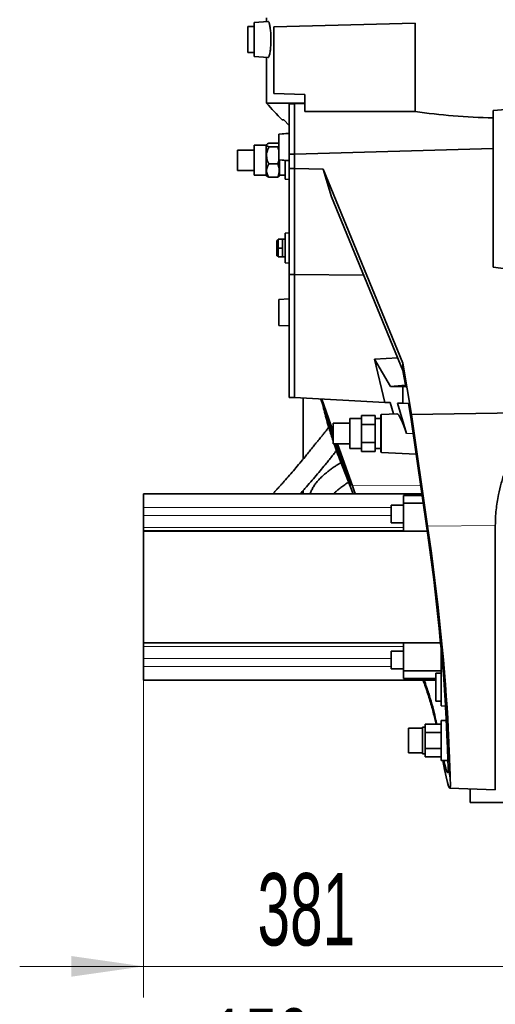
# Model space of a CAD drawing. Header units: millimetres. Extents: x 0 to 11920, y 0 to 8400.
# Tile 69 of 120: x 5088 to 5548, y 4810 to 5762. Entities that reach past the tile are written whole.
import ezdxf

# ---------------------------------------------------------------- set-up
doc = ezdxf.new("R2010")
doc.units = ezdxf.units.MM
doc.header["$LTSCALE"] = 20
doc.styles.add('SLDTEXTSTYLE0', font='TXT', dxfattribs={"width": 0.605})
doc.dimstyles.new('SLDDIMSTYLE2', dxfattribs={"dimtxt": 70, "dimasz": 70, "dimexe": 0, "dimexo": 0.0625, "dimgap": 17.5, "dimtad": 1, "dimdec": 1, "dimrnd": 1e-09, "dimzin": 12, "dimdsep": 46, "dimtxsty": 'SLDTEXTSTYLE0', "dimsah": 1, "dimcen": 0.09, "dimadec": 0, "dimazin": 3, "dimtfac": 1, "dimtmove": 0, "dimatfit": 0, "dimfxl": 1, "dimfrac": 2, "dimtolj": 1, "dimtzin": 12, "dimarcsym": 0})
doc.dimstyles.new('SLDDIMSTYLE7', dxfattribs={"dimtxt": 70, "dimasz": 70, "dimexe": 0, "dimexo": 0.0625, "dimgap": 17.5, "dimtad": 1, "dimdec": 1, "dimrnd": 1e-09, "dimzin": 12, "dimdsep": 46, "dimtxsty": 'SLDTEXTSTYLE0', "dimsah": 1, "dimcen": 0.09, "dimadec": 0, "dimazin": 3, "dimtfac": 1, "dimtofl": 0, "dimtmove": 0, "dimatfit": 3, "dimfxl": 1, "dimfrac": 2, "dimtolj": 1, "dimtzin": 12, "dimarcsym": 0})

# ---------------------------------------------------------------- blocks, each defined once
blk = doc.blocks.new('SW_SYMBOL_HOLE_DEPTH')
at = {"color": 0, "linetype": 'Continuous', "lineweight": 18}
for p, q in [((0, 17500), (16000, 17500)), ((8000, 17500), (8000, 1500)), ((2000, 11100), (8000, 1500)), ((14000, 11100), (8000, 1500))]:
    blk.add_line(p, q, dxfattribs=at)
blk = doc.blocks.new('_D_13')
at = {"color": 7, "linetype": 'Continuous', "lineweight": 0}
for p, q in [((5588.97, 6097.64), (5588.97, 6360.16)), ((6051.97, 5476.63), (6051.97, 6360.16)), ((5588.97, 6330.16), (5468.97, 6330.16)), ((5588.97, 6330.16), (6051.97, 6330.16)), ((6051.97, 6330.16), (6171.97, 6330.16))]:
    blk.add_line(p, q, dxfattribs=at)
at = {"color": 7, "linetype": 'Continuous', "lineweight": 18}
for points in [[(5588.97, 6330.16), (5518.97, 6340.16), (5518.97, 6320.16)], [(6051.97, 6330.16), (6121.97, 6320.16), (6121.97, 6340.16)]]:
    blk.add_solid(points, dxfattribs=at)
at = {"color": 7, "linetype": 'Continuous', "lineweight": 18, "xscale": 0.004511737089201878, "yscale": 0.004511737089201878, "zscale": 0.004511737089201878}
blk.add_blockref('SW_SYMBOL_HOLE_DEPTH', (5956.56, 6340.27), dxfattribs=at)
at = {"color": 7, "linetype": 'Continuous', "lineweight": 18, "char_height": 70, "attachment_point": 1, "style": 'SLDTEXTSTYLE0'}
for s, insert in [('463', (5448.77, 6420.59)), ('(4x M12', (5609.18, 6420.59)), ('20)', (6053.25, 6420.59))]:
    blk.add_mtext(s, dxfattribs=dict(at, insert=insert))
blk = doc.blocks.new('_D_16')
at = {"color": 7, "linetype": 'Continuous', "lineweight": 0}
for p, q in [((5588.97, 5944.64), (5588.97, 4816.66)), ((5207.97, 5155.46), (5207.97, 4816.66)), ((5207.97, 4846.66), (5087.97, 4846.66)), ((5207.97, 4846.66), (5588.97, 4846.66)), ((5588.97, 4846.66), (5708.97, 4846.66))]:
    blk.add_line(p, q, dxfattribs=at)
at = {"color": 7, "linetype": 'Continuous', "lineweight": 18}
for points in [[(5207.97, 4846.66), (5137.97, 4856.66), (5137.97, 4836.66)], [(5588.97, 4846.66), (5658.97, 4836.66), (5658.97, 4856.66)]]:
    blk.add_solid(points, dxfattribs=at)
at = {"color": 7, "linetype": 'Continuous', "lineweight": 18, "insert": (5318.26, 4936.89), "char_height": 70, "attachment_point": 1, "style": 'SLDTEXTSTYLE0'}
blk.add_mtext('381', dxfattribs=at)
blk = doc.blocks.new('_D_17')
at = {"color": 7, "linetype": 'Continuous', "lineweight": 0}
for p, q in [((5588.97, 5944.64), (5588.97, 4685.64)), ((5740.97, 4744.64), (5740.97, 4685.64)), ((5588.97, 4715.64), (5274.51, 4715.64)), ((5588.97, 4715.64), (5740.97, 4715.64)), ((5740.97, 4715.64), (5860.97, 4715.64))]:
    blk.add_line(p, q, dxfattribs=at)
at = {"color": 7, "linetype": 'Continuous', "lineweight": 18}
for points in [[(5588.97, 4715.64), (5518.97, 4725.64), (5518.97, 4705.64)], [(5740.97, 4715.64), (5810.97, 4705.64), (5810.97, 4725.64)]]:
    blk.add_solid(points, dxfattribs=at)
at = {"color": 7, "linetype": 'Continuous', "lineweight": 18, "insert": (5274.51, 4805.88), "char_height": 70, "attachment_point": 1, "style": 'SLDTEXTSTYLE0'}
blk.add_mtext('152', dxfattribs=at)
blk = doc.blocks.new('_D_18')
at = {"color": 7, "linetype": 'Continuous', "lineweight": 0}
for p, q in [((5588.97, 5944.64), (5588.97, 4557.75)), ((5752.97, 4594.64), (5752.97, 4557.75)), ((5588.97, 4587.75), (5274.51, 4587.75)), ((5752.97, 4587.75), (5588.97, 4587.75))]:
    blk.add_line(p, q, dxfattribs=at)
at = {"color": 7, "linetype": 'Continuous', "lineweight": 18}
for points in [[(5588.97, 4587.75), (5658.97, 4577.75), (5658.97, 4597.75)], [(5752.97, 4587.75), (5682.97, 4597.75), (5682.97, 4577.75)]]:
    blk.add_solid(points, dxfattribs=at)
at = {"color": 7, "linetype": 'Continuous', "lineweight": 18, "insert": (5274.51, 4677.99), "char_height": 70, "attachment_point": 1, "style": 'SLDTEXTSTYLE0'}
blk.add_mtext('164', dxfattribs=at)

msp = doc.modelspace()

# ---------------------------------------------------------------- linework, layer by layer
at = {"color": 7, "linetype": 'Continuous', "lineweight": 35}
for p, q in [((5326.972064, 5764.235074), (5326.972064, 5760.42383)), ((5314.972064, 5755.735074), (5308.972064, 5755.735074)), ((5308.972064, 5730.735074), (5308.972064, 5755.735074)), ((5328.638028, 5760.540325), (5314.972064, 5759.584708)), ((5314.972064, 5756.235074), (5314.972064, 5759.584708)), ((5314.972064, 5726.88544), (5314.972064, 5756.235074)), ((5333.972064, 5755.366003), (5470.976414, 5758.953589)), ((5333.972064, 5691.06047), (5333.972064, 5755.366003)), ((5470.976414, 5758.953589), (5470.976414, 5673.581394)), ((5308.972064, 5730.735074), (5314.972064, 5730.735074)), ((5314.972064, 5726.88544), (5328.638319, 5725.929802)), ((5326.972064, 5726.046318), (5326.972064, 5681.598071)), ((5333.972064, 5691.06047), (5363.972064, 5690.012847)), ((5363.972064, 5673.69834), (5363.972064, 5690.012847)), ((5363.972064, 5681.598071), (5326.972064, 5681.598071)), ((5353.972064, 5681.028693), (5348.972064, 5681.028693)), ((5348.972064, 5632.210604), (5348.972064, 5681.028693)), ((5363.972064, 5681.377901), (5353.972064, 5681.028693)), ((5353.972064, 5632.210604), (5353.972064, 5681.028693)), ((5588.972064, 5678.235074), (5546.472064, 5674.516806)), ((5363.972064, 5673.69834), (5470.976414, 5673.581394)), ((5546.472064, 5674.516806), (5546.472064, 5523.015493)), ((5343.587329, 5665.526866), (5341.972064, 5665.526866)), ((5343.587329, 5665.526866), (5348.972064, 5659.916381)), ((5348.972064, 5652.60996), (5338.972064, 5651.735074)), ((5348.972064, 5652.3467), (5338.972064, 5651.735074)), ((5338.972064, 5651.735074), (5338.972064, 5639.235074)), ((5326.472064, 5640.935074), (5314.972064, 5640.935074)), ((5314.972064, 5611.935074), (5314.972064, 5640.935074)), ((5327.324179, 5641.787189), (5326.472064, 5640.935074)), ((5326.472064, 5630.907414), (5326.472064, 5640.935074)), ((5337.900267, 5642.911115), (5329.292572, 5642.911115)), ((5337.900267, 5639.299654), (5329.292572, 5639.299654)), ((5338.972064, 5639.235074), (5338.972064, 5626.735074)), ((5314.972064, 5636.310074), (5298.972064, 5636.310074)), ((5298.972064, 5617.041533), (5298.972064, 5636.310074)), ((5326.472064, 5611.935074), (5326.472064, 5630.907414)), ((5353.972064, 5632.210604), (5348.972064, 5632.210604)), ((5348.972064, 5618.325917), (5348.972064, 5632.210604)), ((5546.472064, 5637.743447), (5353.972064, 5632.210604)), ((5353.972064, 5618.325917), (5353.972064, 5632.210604)), ((5337.900267, 5622.823613), (5329.292572, 5622.823613)), ((5338.972064, 5626.735074), (5348.972064, 5626.123448)), ((5338.972064, 5626.735074), (5348.972064, 5625.860187)), ((5339.472064, 5611.836998), (5339.472064, 5626.691329)), ((5344.972064, 5626.210142), (5344.972064, 5608.08544)), ((5298.972064, 5616.560074), (5298.972064, 5617.041533)), ((5298.972064, 5616.560074), (5314.972064, 5616.560074)), ((5314.972064, 5611.935074), (5326.472064, 5611.935074)), ((5326.472064, 5611.935074), (5327.324179, 5611.082958)), ((5337.900267, 5609.959033), (5329.292572, 5609.959033)), ((5339.044382, 5611.096231), (5339.472064, 5611.836998)), ((5339.472064, 5611.935074), (5344.972064, 5611.935074)), ((5353.972064, 5618.325917), (5348.972064, 5618.325917)), ((5348.972064, 5515.901561), (5348.972064, 5618.325917)), ((5381.835152, 5617.838551), (5353.972064, 5618.325917)), ((5353.972064, 5515.901561), (5353.972064, 5618.325917)), ((5458.972064, 5430.283427), (5381.835152, 5617.838551)), ((5389.745655, 5590.948577), (5381.835152, 5617.838551)), ((5344.972064, 5608.08544), (5348.972064, 5607.805732)), ((5458.972064, 5423.031379), (5389.745655, 5590.948577)), ((5348.972064, 5556.064415), (5344.972064, 5555.784708)), ((5344.972064, 5555.784708), (5344.972064, 5527.08544)), ((5338.172064, 5548.885074), (5336.972064, 5548.885074)), ((5336.972064, 5533.985074), (5336.972064, 5548.885074)), ((5338.172064, 5541.435074), (5338.172064, 5549.935074)), ((5338.172064, 5549.935074), (5342.472064, 5549.935074)), ((5344.972064, 5549.935074), (5342.472064, 5549.935074)), ((5342.472064, 5549.935074), (5342.472064, 5545.685074)), ((5342.472064, 5545.685074), (5342.472064, 5541.435074)), ((5336.972064, 5533.985074), (5338.172064, 5533.985074)), ((5342.472064, 5541.435074), (5338.172064, 5541.435074)), ((5338.172064, 5532.935074), (5338.172064, 5541.435074)), ((5342.472064, 5541.435074), (5342.472064, 5537.185074)), ((5342.472064, 5537.185074), (5342.472064, 5532.935074)), ((5338.172064, 5532.935074), (5342.472064, 5532.935074)), ((5342.472064, 5532.935074), (5344.972064, 5532.935074)), ((5344.972064, 5527.08544), (5348.972064, 5526.805732)), ((5353.972064, 5515.901561), (5348.972064, 5515.901561)), ((5348.972064, 5396.799239), (5348.972064, 5515.901561)), ((5353.972064, 5515.901561), (5420.890381, 5515.403201)), ((5353.972064, 5396.799239), (5353.972064, 5515.901561)), ((5546.472064, 5523.015493), (5588.972064, 5517.285492)), ((5348.972064, 5492.3467), (5338.972064, 5491.735074)), ((5338.972064, 5491.735074), (5338.972064, 5479.235074)), ((5338.972064, 5479.235074), (5338.972064, 5466.735074)), ((5338.972064, 5466.735074), (5348.972064, 5466.123448)), ((5453.973772, 5435.155354), (5431.556994, 5433.858082)), ((5441.563107, 5392.208787), (5431.556994, 5433.858082)), ((5447.12977, 5407.498937), (5431.556994, 5433.858082)), ((5458.972064, 5423.031379), (5458.972064, 5430.283427)), ((5467.328043, 5380.628989), (5458.972064, 5430.283427)), ((5461.682911, 5407.142496), (5458.972064, 5423.031379)), ((5461.409981, 5408.742204), (5447.12977, 5407.498937)), ((5458.972064, 5407.482799), (5447.12977, 5407.498937)), ((5458.972064, 5391.296422), (5458.972064, 5407.482799)), ((5461.682911, 5407.142496), (5458.972064, 5407.482799)), ((5353.972064, 5396.799239), (5348.972064, 5396.799239)), ((5353.972064, 5396.799239), (5441.563107, 5392.208787)), ((5362.32815, 5337.28511), (5362.32815, 5396.361315)), ((5379.426544, 5395.465226), (5391.472064, 5361.416528)), ((5391.472064, 5364.188286), (5380.401837, 5395.414113)), ((5441.563107, 5392.208787), (5446.616207, 5391.943965)), ((5446.616207, 5391.943965), (5449.777059, 5380.989582)), ((5462.347775, 5362.135074), (5453.687606, 5391.573369)), ((5453.687606, 5391.573369), (5458.972064, 5391.296422)), ((5458.972064, 5391.296422), (5464.435304, 5391.010106)), ((5467.074085, 5375.543625), (5464.435304, 5391.010106)), ((5467.328043, 5380.628989), (5582.972064, 5382.350067)), ((5407.472064, 5372.010074), (5391.472064, 5372.010074)), ((5391.472064, 5352.260074), (5391.472064, 5372.010074)), ((5418.972064, 5376.635074), (5407.472064, 5376.635074)), ((5407.472064, 5347.635074), (5407.472064, 5376.635074)), ((5431.972064, 5379.455582), (5418.972064, 5379.455582)), ((5418.972064, 5379.455582), (5418.972064, 5370.795328)), ((5431.972064, 5379.455582), (5431.972064, 5370.795328)), ((5437.472064, 5376.635074), (5431.972064, 5376.635074)), ((5437.472064, 5380.28923), (5437.472064, 5343.980917)), ((5453.202844, 5381.16912), (5438.210384, 5380.383399)), ((5482.454149, 5268.364122), (5467.074085, 5375.543625)), ((5482.937741, 5272.452113), (5467.328043, 5380.628989)), ((5418.972064, 5370.795328), (5418.972064, 5353.47482)), ((5431.972064, 5370.795328), (5418.972064, 5370.795328)), ((5431.972064, 5370.795328), (5431.972064, 5353.47482)), ((5431.972064, 5353.47482), (5418.972064, 5353.47482)), ((5418.972064, 5353.47482), (5418.972064, 5344.814566)), ((5431.972064, 5353.47482), (5431.972064, 5344.814566)), ((5391.472064, 5352.260074), (5407.472064, 5352.260074)), ((5393.348402, 5352.260074), (5398.138986, 5339.439067)), ((5394.711373, 5352.260074), (5409.004098, 5311.85927)), ((5410.163807, 5311.464421), (5395.700871, 5352.260074)), ((5407.472064, 5347.635074), (5418.972064, 5347.635074)), ((5431.972064, 5344.814566), (5418.972064, 5344.814566)), ((5431.972064, 5347.635074), (5437.472064, 5347.635074)), ((5438.210384, 5343.886749), (5471.869923, 5342.122727)), ((5409.004098, 5311.85927), (5398.138986, 5339.439067)), ((5410.973552, 5303.616826), (5398.36941, 5335.830342)), ((5362.32815, 5303.635074), (5362.32815, 5306.882583)), ((5207.972064, 5303.635074), (5477.392832, 5303.635074)), ((5207.972064, 5290.472565), (5207.972064, 5303.635074)), ((5477.623533, 5302.027379), (5459.472064, 5302.027379)), ((5459.472064, 5294.759429), (5459.472064, 5302.027379)), ((5207.972064, 5282.788816), (5207.972064, 5290.472565)), ((5459.472064, 5292.845074), (5447.472064, 5292.845074)), ((5447.472064, 5275.845074), (5447.472064, 5292.845074)), ((5459.472064, 5267.635074), (5459.472064, 5294.759429)), ((5478.666471, 5294.759429), (5459.472064, 5294.759429)), ((5207.972064, 5271.235074), (5207.972064, 5282.788816)), ((5207.972064, 5267.805342), (5207.972064, 5271.235074)), ((5207.972064, 5267.805342), (5459.472064, 5267.805342)), ((5207.972064, 5267.635074), (5207.972064, 5267.805342)), ((5207.972064, 5159.635074), (5207.972064, 5267.635074)), ((5207.972064, 5267.635074), (5482.558638, 5267.635074)), ((5447.472064, 5275.845074), (5459.472064, 5275.845074)), ((5548.455157, 5017.549955), (5548.455157, 5273.146491)), ((5207.972064, 5159.635074), (5495.455426, 5159.635074)), ((5207.972064, 5159.464806), (5207.972064, 5159.635074)), ((5459.472064, 5159.464806), (5207.972064, 5159.464806)), ((5207.972064, 5156.035074), (5207.972064, 5159.464806)), ((5207.972064, 5144.481332), (5207.972064, 5156.035074)), ((5459.472064, 5132.510718), (5459.472064, 5159.635074)), ((5495.972064, 5134.629353), (5495.972064, 5154.154884)), ((5207.972064, 5136.797583), (5207.972064, 5144.481332)), ((5459.472064, 5151.425074), (5447.472064, 5151.425074)), ((5447.472064, 5134.425074), (5447.472064, 5151.425074)), ((5207.972064, 5123.635074), (5207.972064, 5136.797583)), ((5447.472064, 5134.425074), (5459.472064, 5134.425074)), ((5495.972064, 5116.635074), (5495.972064, 5134.629353)), ((5497.67845, 5134.724502), (5496.210384, 5134.647564)), ((5495.972064, 5132.510718), (5459.472064, 5132.510718)), ((5459.472064, 5125.242769), (5459.472064, 5132.510718)), ((5459.472064, 5125.242769), (5490.972064, 5125.242769)), ((5495.972064, 5130.135074), (5490.972064, 5130.135074)), ((5490.972064, 5103.135074), (5490.972064, 5130.135074)), ((5490.972064, 5123.635074), (5207.972064, 5123.635074)), ((5495.972064, 5098.640794), (5495.972064, 5116.635074)), ((5490.972064, 5103.135074), (5495.972064, 5103.135074)), ((5496.210384, 5098.622584), (5500.233739, 5098.411729)), ((5477.972064, 5077.135074), (5464.472064, 5077.135074)), ((5464.472064, 5077.135074), (5464.472064, 5065.135074)), ((5480.472064, 5078.135074), (5477.972064, 5078.135074)), ((5477.972064, 5052.135074), (5477.972064, 5078.135074)), ((5480.472064, 5072.992934), (5480.472064, 5080.851179)), ((5495.972064, 5080.851179), (5480.472064, 5080.851179)), ((5500.9334, 5084.419064), (5495.972064, 5084.419064)), ((5495.972064, 5045.851083), (5495.972064, 5084.419064)), ((5495.972064, 5072.992934), (5480.472064, 5072.992934)), ((5480.472064, 5057.277213), (5480.472064, 5072.992934)), ((5464.472064, 5065.135074), (5464.472064, 5053.135074)), ((5464.472064, 5053.135074), (5477.972064, 5053.135074)), ((5477.972064, 5052.135074), (5480.472064, 5052.135074)), ((5495.972064, 5057.277213), (5480.472064, 5057.277213)), ((5480.472064, 5049.418968), (5480.472064, 5057.277213)), ((5495.972064, 5049.418968), (5480.472064, 5049.418968)), ((5495.972064, 5045.851083), (5502.53179, 5045.851083)), ((5504.362604, 5019.089701), (5548.455157, 5017.549955)), ((5523.972064, 5005.217697), (5523.972064, 5018.404924)), ((5523.972064, 5005.217697), (5566.266628, 5005.217697))]:
    msp.add_line(p, q, dxfattribs=at)
at = {"color": 8, "linetype": 'Continuous', "lineweight": 18}
for p, q in [((5438.210384, 5380.383399), (5438.210384, 5343.886749)), ((5468.998188, 5362.135074), (5462.347775, 5362.135074)), ((5398.138986, 5339.439067), (5398.36941, 5335.830342)), ((5410.163807, 5311.464421), (5476.237675, 5311.685046)), ((5207.972064, 5290.472565), (5447.472064, 5290.472565)), ((5207.972064, 5282.788816), (5447.472064, 5282.788816)), ((5207.972064, 5271.235074), (5459.472064, 5271.235074)), ((5482.937741, 5272.452113), (5548.455157, 5273.146491)), ((5459.472064, 5156.035074), (5207.972064, 5156.035074)), ((5447.472064, 5144.481332), (5207.972064, 5144.481332)), ((5447.472064, 5136.797583), (5207.972064, 5136.797583)), ((5496.210384, 5134.647564), (5496.210384, 5116.635074)), ((5496.210384, 5116.635074), (5496.210384, 5098.622584)), ((5502.849083, 5076.711063), (5500.666425, 5090.109686)), ((5504.927518, 5024.904026), (5502.723751, 5038.432232))]:
    msp.add_line(p, q, dxfattribs=at)
at = {"color": 7, "linetype": 'Continuous', "lineweight": 35}
for centre, radius, start, end in [((5773.028771, 6082.887758), 600, 221.975760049, 224.075167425), ((5438.472064, 5375.390251), 5, 93, 101.536959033), ((5438.472064, 5348.879897), 5, 258.463040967, 267), ((5496.472064, 5129.654416), 5, 93, 95.739170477), ((5496.472064, 5103.615732), 5, 264.260829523, 267)]:
    msp.add_arc(centre, radius, start, end, dxfattribs=at)
for centre, major_axis, ratio, start_param, end_param in [((5588.972064, 5763.108169), (261.968278, 11.219125), 0.3633918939, 4.2296533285, 4.533893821), ((5458.868617, 5361.839923), (-5.806409, 19.304974), 0.1695948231, 4.6766932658, 6.2417413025), ((5434.502988, 5314.431189), (-124.27098, 349.496894), 0.0645104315, 1.556348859, 1.5787495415), ((5475.853278, 5214.3901), (-21.743559, 180.550175), 0.0747432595, 3.9442243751, 5.0069589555), ((5476.115718, 5212.825682), (-23.309175, 193.55045), 0.0747432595, 3.9234674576, 5.0165349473), ((5476.129842, 5212.648952), (-28.263302, 193.557591), 0.0292606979, 2.6052133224, 3.3830480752), ((5475.840102, 5214.55496), (-26.36493, 180.556836), 0.0292606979, 2.7729397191, 3.3594376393)]:
    msp.add_ellipse(centre, major_axis=major_axis, ratio=ratio, start_param=start_param, end_param=end_param, dxfattribs=at)
for points, knots in [([(5330.614333, 5753.593496), (5330.706176, 5752.795755), (5330.889855, 5751.200334), (5331.085051, 5748.504675), (5331.202245, 5745.674835), (5331.233581, 5742.778701), (5331.174498, 5739.907212), (5331.034022, 5737.136708), (5330.81638, 5734.541189), (5330.536498, 5732.172287), (5330.206516, 5730.107436), (5329.84316, 5728.387656), (5329.46396, 5727.077027), (5329.087996, 5726.247989), (5328.809875, 5725.887525), (5328.671861, 5725.964738), (5328.641933, 5725.981481)], [0, 0, 0, 0, 0.07501706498, 0.15002826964, 0.2250825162, 0.30013431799, 0.37446072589, 0.44879026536, 0.52316730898, 0.59755010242, 0.67295525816, 0.74836453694, 0.82495291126, 0.90154148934, 0.9786497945, 1, 1, 1, 1]), ([(5328.64235, 5760.478509), (5328.699608, 5760.493498), (5328.866416, 5760.537164), (5329.176518, 5760.065026), (5329.555029, 5759.124585), (5329.935401, 5757.685405), (5330.300983, 5755.863906), (5330.510162, 5754.348277), (5330.614333, 5753.593496)], [0, 0, 0, 0, 0.0944466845, 0.2751479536, 0.4558519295, 0.6377226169, 0.8195864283, 1, 1, 1, 1]), ([(5329.292572, 5639.299654), (5328.608809, 5637.853873), (5327.60841, 5635.738585), (5327.024368, 5632.737622), (5326.913368, 5630.422206), (5327.249092, 5628.001154), (5328.028277, 5625.399806), (5328.849832, 5623.725763), (5329.292572, 5622.823613)], [0, 0, 0, 0, 0.2751755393, 0.4026031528, 0.529943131, 0.678128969, 0.826542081, 1, 1, 1, 1]), ([(5329.292572, 5642.911115), (5328.820251, 5642.698789), (5327.941545, 5642.303778), (5327.137733, 5641.680986), (5326.879039, 5641.083689), (5327.179746, 5640.495999), (5327.957024, 5639.899859), (5328.820132, 5639.511972), (5329.292572, 5639.299654)], [0, 0, 0, 0, 0.1859776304, 0.3459929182, 0.5106831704, 0.6602348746, 0.8140223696, 1, 1, 1, 1]), ([(5339.041315, 5641.772146), (5338.929111, 5641.937475), (5338.668025, 5642.322175), (5338.179081, 5642.697239), (5337.900267, 5642.911115)], [0, 0, 0, 0, 0.4297628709, 1, 1, 1, 1]), ([(5337.900267, 5639.299654), (5338.188226, 5639.513258), (5338.696955, 5639.890627), (5338.888807, 5640.280319), (5338.972064, 5640.449433)], [0, 0, 0, 0, 0.566034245, 1, 1, 1, 1]), ([(5338.972064, 5634.254306), (5338.952981, 5634.525917), (5338.832426, 5636.241758), (5338.326287, 5637.90212), (5337.900267, 5639.299654)], [0, 0, 0, 0, 0.1582960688, 1, 1, 1, 1]), ([(5329.292572, 5622.823613), (5328.819389, 5622.067421), (5327.932811, 5620.650584), (5327.143518, 5618.429442), (5326.875815, 5616.293979), (5327.188686, 5614.212375), (5327.960074, 5612.088572), (5328.819397, 5610.71524), (5329.292572, 5609.959033)], [0, 0, 0, 0, 0.1859920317, 0.348483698, 0.5106780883, 0.6622240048, 0.8140079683, 1, 1, 1, 1]), ([(5337.900267, 5622.823613), (5338.322138, 5624.212455), (5338.825941, 5625.871031), (5338.951624, 5627.584644), (5338.972064, 5627.863328)], [0, 0, 0, 0, 0.837370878, 1, 1, 1, 1]), ([(5337.900267, 5609.959033), (5338.174638, 5610.72122), (5338.823976, 5612.525044), (5339.311285, 5615.459626), (5339.1937, 5618.243401), (5338.662789, 5620.70038), (5338.174041, 5622.061292), (5337.900267, 5622.823613)], [0, 0, 0, 0, 0.18123988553, 0.42892961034, 0.67644620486, 0.81876011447, 1, 1, 1, 1]), ([(5329.292572, 5609.959033), (5328.80874, 5610.17081), (5327.971789, 5610.537151), (5327.527036, 5610.931703), (5327.33939, 5611.098169)], [0, 0, 0, 0, 0.5780882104, 1, 1, 1, 1]), ([(5339.041315, 5611.098001), (5338.929111, 5610.932672), (5338.668025, 5610.547973), (5338.179081, 5610.172908), (5337.900267, 5609.959033)], [0, 0, 0, 0, 0.4297628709, 1, 1, 1, 1]), ([(5391.472064, 5354.9808), (5390.149408, 5358.966723), (5387.089432, 5368.188196), (5383.755069, 5379.868483), (5381.935604, 5387.583094), (5381.376765, 5389.952595)], [0, 0, 0, 0, 0.3453285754, 0.7989211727, 1, 1, 1, 1]), ([(5383.386863, 5384.270714), (5383.622575, 5383.343146), (5385.065073, 5377.666659), (5387.722492, 5368.810945), (5390.386578, 5360.954902), (5391.472064, 5357.753944)], [0, 0, 0, 0, 0.1037318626, 0.6348140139, 1, 1, 1, 1]), ([(5387.232207, 5368.183213), (5386.546297, 5367.316776), (5385.032521, 5365.404586), (5382.862716, 5362.675639), (5380.875055, 5360.179553), (5379.271438, 5358.169282), (5377.745454, 5356.259229), (5375.854522, 5353.896858), (5373.377292, 5350.811212), (5370.446103, 5347.177212), (5367.350148, 5343.363504), (5361.927743, 5336.735002), (5354.182063, 5327.473776), (5346.50334, 5318.674089), (5341.437634, 5312.992951), (5339.181192, 5310.483909), (5337.313369, 5308.419164), (5335.458656, 5306.38076), (5333.990394, 5304.771262), (5333.09985, 5303.805618), (5332.942569, 5303.635074)], [0, 0, 0, 0, 0.0373272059, 0.0823796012, 0.1186841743, 0.1462860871, 0.1703515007, 0.2020418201, 0.2496498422, 0.3060430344, 0.3631765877, 0.4203461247, 0.6057557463, 0.7921024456, 0.8457338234, 0.8876247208, 0.9179920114, 0.9499981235, 0.9911690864, 1, 1, 1, 1]), ([(5578.184639, 5365.319605), (5576.155541, 5362.163383), (5572.095854, 5355.84862), (5566.711162, 5345.996448), (5561.840641, 5335.770908), (5557.613506, 5325.152097), (5554.086624, 5314.176307), (5551.675649, 5304.294741), (5550.119241, 5295.617261), (5549.168431, 5288.175724), (5548.56764, 5280.679168), (5548.492651, 5275.65738), (5548.455157, 5273.146491)], [0, 0, 0, 0, 0.1133836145, 0.2268505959, 0.3402139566, 0.4575385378, 0.5749860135, 0.6922852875, 0.7688568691, 0.845427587, 0.9227139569, 1, 1, 1, 1]), ([(5359.43147, 5303.635074), (5359.787013, 5304.030621), (5361.367638, 5305.789093), (5364.80401, 5309.663086), (5369.658816, 5315.20789), (5374.971693, 5321.401217), (5380.019457, 5327.402177), (5384.270517, 5332.564541), (5387.763428, 5336.883638), (5390.460037, 5340.266166), (5392.761918, 5343.188354), (5394.136905, 5344.957964), (5394.726299, 5345.716514)], [0, 0, 0, 0, 0.02997309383, 0.13325030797, 0.28953486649, 0.43943647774, 0.58202824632, 0.71724764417, 0.80135988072, 0.88089036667, 0.94894316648, 1, 1, 1, 1]), ([(5398.36941, 5335.830342), (5396.37272, 5340.958928), (5394.253942, 5346.401099), (5392.459902, 5351.940866), (5392.356527, 5352.260074)], [0, 0, 0, 0, 0.9423787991, 1, 1, 1, 1]), ([(5399.128305, 5333.890768), (5398.878371, 5333.747951), (5397.519908, 5332.971697), (5395.310634, 5331.604354), (5392.721289, 5329.93382), (5390.754632, 5328.596048), (5389.138568, 5327.456052), (5387.20456, 5326.042353), (5384.632639, 5324.051231), (5381.45292, 5321.341682), (5378.260713, 5318.247357), (5375.341261, 5314.921376), (5372.876412, 5311.534077), (5370.971158, 5308.149234), (5369.785674, 5305.525933), (5369.378059, 5304.007612), (5369.278045, 5303.635074)], [0, 0, 0, 0, 0.0183455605, 0.0997133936, 0.1650497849, 0.2152651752, 0.2527461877, 0.2944787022, 0.3724328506, 0.4674128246, 0.5752117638, 0.6804379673, 0.7817839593, 0.8802446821, 0.9706165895, 1, 1, 1, 1]), ([(5391.939583, 5303.635074), (5392.003477, 5303.711746), (5392.694313, 5304.540749), (5394.497971, 5306.269389), (5397.350693, 5308.751157), (5400.801783, 5311.349885), (5403.865635, 5313.446098), (5405.895133, 5314.686265), (5406.49823, 5315.0548)], [0, 0, 0, 0, 0.019717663, 0.2131928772, 0.4323107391, 0.6517533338, 0.8965130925, 1, 1, 1, 1]), ([(5478.414982, 5123.635074), (5479.053713, 5121.954928), (5480.543021, 5118.037389), (5482.639456, 5111.959782), (5484.743082, 5105.414053), (5486.65288, 5098.917073), (5488.36124, 5092.518574), (5489.834418, 5086.448306), (5490.632448, 5082.643675), (5491.008428, 5080.851179)], [0, 0, 0, 0, 0.1108793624, 0.25853364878, 0.40755431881, 0.55657489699, 0.70996406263, 0.8633538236, 1, 1, 1, 1]), ([(5479.419407, 5123.635074), (5480.284892, 5121.339329), (5482.582821, 5115.243945), (5485.620513, 5105.644818), (5488.591495, 5094.962831), (5490.550174, 5086.679056), (5491.411763, 5082.185196), (5491.667529, 5080.851179)], [0, 0, 0, 0, 0.1476726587, 0.3920825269, 0.6419478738, 0.8937111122, 1, 1, 1, 1]), ([(5502.723751, 5038.432232), (5502.710598, 5039.203732), (5502.684291, 5040.746733), (5502.602227, 5043.72775), (5502.490936, 5047.198176), (5502.324253, 5051.874414), (5502.085367, 5058.059369), (5501.75031, 5066.173495), (5501.347582, 5075.437212), (5500.974466, 5083.625398), (5500.732849, 5088.711449), (5500.666425, 5090.109686)], [0, 0, 0, 0, 0.09253734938, 0.18507471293, 0.27874087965, 0.37240706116, 0.51348692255, 0.65456686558, 0.79975857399, 0.94495039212, 1, 1, 1, 1]), ([(5502.849083, 5076.711063), (5502.958807, 5074.239763), (5503.178585, 5069.289762), (5503.526279, 5061.207531), (5503.885593, 5052.653172), (5504.19641, 5045.010912), (5504.432605, 5039.041074), (5504.609239, 5034.422546), (5504.748861, 5030.573183), (5504.857175, 5027.373395), (5504.904051, 5025.727821), (5504.927518, 5024.904026)], [0, 0, 0, 0, 0.1000809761, 0.2004616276, 0.3527965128, 0.5051313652, 0.6096259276, 0.7142056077, 0.8187000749, 0.9092389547, 1, 1, 1, 1])]:
    msp.add_open_spline(points, degree=3, knots=knots, dxfattribs=at)

# ---------------------------------------------------------------- dimensions: what is measured, and where the dimension line sits
at = {"color": 7, "linetype": 'Continuous', "lineweight": 18}
dim = msp.add_linear_dim(base=(6051.972064, 6330.155844), p1=(5588.972064, 6093.635074), p2=(6051.972064, 5472.625074), text='<>(4x M12{\\fGDT;x}20)', dimstyle='SLDDIMSTYLE2', dxfattribs=at)
dim.commit()
dim.dimension.update_dxf_attribs({"geometry": '_D_13', "text_midpoint": (5820.472064, 6330.155844), "dimtype": 160})
for base, p1, p2, dimstyle, picture, middle in [((5588.972064, 4846.658954), (5207.972064, 5159.464806), (5588.972064, 5948.635074), 'SLDDIMSTYLE2', '_D_16', (5398.472064, 4846.658954)), ((5740.972064, 4715.644963), (5588.972064, 5948.635074), (5740.972064, 4748.635074), 'SLDDIMSTYLE2', '_D_17', (5354.72154, 4715.644963)), ((5588.972064, 4587.752634), (5752.972064, 4598.635074), (5588.972064, 5948.635074), 'SLDDIMSTYLE7', '_D_18', (5354.72154, 4587.752634))]:
    dim = msp.add_linear_dim(base=base, p1=p1, p2=p2, dimstyle=dimstyle, dxfattribs=at)
    dim.commit()
    dim.dimension.update_dxf_attribs({"geometry": picture, "text_midpoint": middle, "dimtype": 160})

doc.saveas('drawing.dxf')
